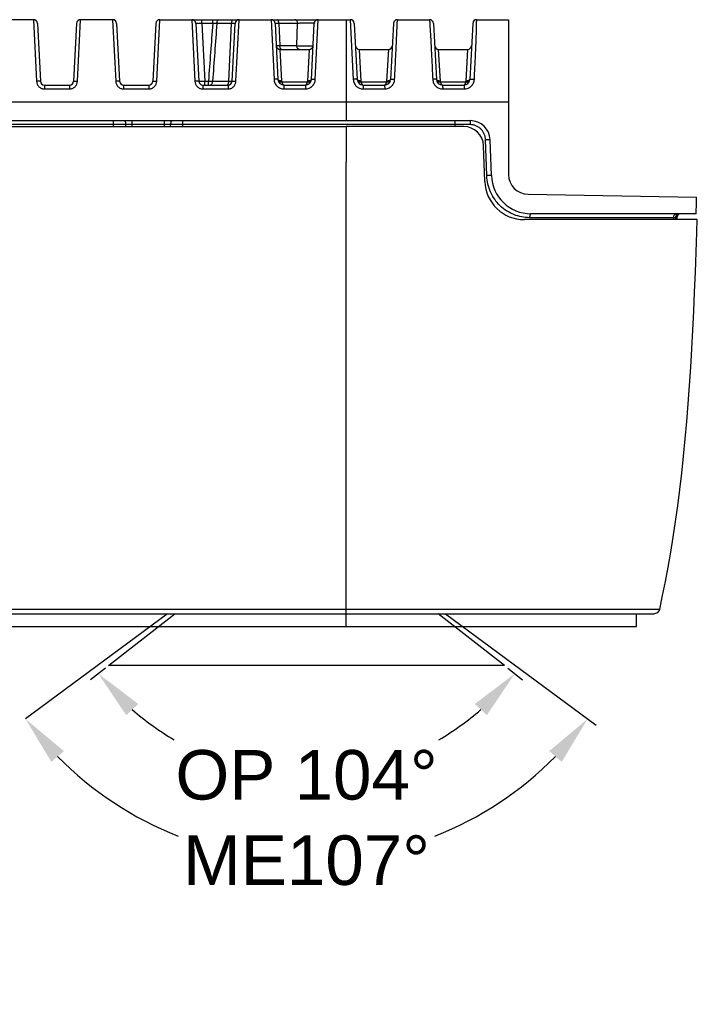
# Model space of a CAD drawing. Header units: millimetres. Extents: x 2984 to 3412, y -1556 to -1253.
# Tile 21 of 53: x 3163 to 3197, y -1352 to -1302. Entities that reach past the tile are written whole.
import ezdxf

# ---------------------------------------------------------------- set-up
doc = ezdxf.new("R2010")
doc.units = ezdxf.units.MM
doc.layers.add('06___PRT_ALL_SURFS', color=7, linetype='Continuous')
doc.styles.add('HANA', font='arial.ttf')
doc.dimstyles.new('HANA$2', dxfattribs={"dimtxt": 2.5, "dimasz": 2.5, "dimexe": 0.5, "dimexo": 0.2, "dimgap": 0.5, "dimtad": 1, "dimtih": 1, "dimtoh": 1, "dimzin": 1, "dimdsep": 46, "dimtxsty": 'HANA', "dimcen": 0, "dimclrd": 3, "dimclre": 3, "dimclrt": 4, "dimadec": 0, "dimazin": 0, "dimtfac": 1, "dimtmove": 0, "dimatfit": 3, "dimfxl": 1, "dimtzin": 0, "dimarcsym": 0})

# ---------------------------------------------------------------- blocks, each defined once
blk = doc.blocks.new('*D37')
at = {"color": 4, "lineweight": -2}
for p, q in [((3190, -1208.001), (3189.247, -1208.589)), ((3210.316, -1208.001), (3211.069, -1208.589))]:
    blk.add_line(p, q, dxfattribs=at)
for start, end in [(228.7486, 239.9531), (300.0469, 311.2514)]:
    blk.add_arc((3200.158, -1200.065), 13.346, start, end, dxfattribs=at)
at = {"color": 4}
for points in [[(3191.661, -1209.812), (3191.055, -1210.384), (3189.641, -1208.281)], [(3209.261, -1210.384), (3208.655, -1209.812), (3210.675, -1208.281)]]:
    blk.add_solid(points, dxfattribs=at)
at = {"layer": 'Defpoints', "color": 0}
for p in [(3193.515, -1205.255), (3206.801, -1205.255), (3190.158, -1207.877), (3210.158, -1207.877), (3204.134, -1212.804)]:
    blk.add_point(p, dxfattribs=at)
at = {"color": 72, "insert": (3200.158, -1213.41), "char_height": 2.5, "attachment_point": 5, "style": 'HANA'}
blk.add_mtext('OP 104°', dxfattribs=at)
blk = doc.blocks.new('*D39')
at = {"color": 3, "lineweight": -2}
for start, end in [(224.619, 248.4503), (291.5497, 315.381)]:
    blk.add_arc((3177.496, -1327.101), 17.657, start, end, dxfattribs=at)
at = {"color": 3}
for points in [[(3165.244, -1339.233), (3164.611, -1339.775), (3163.302, -1337.604)], [(3190.381, -1339.775), (3189.748, -1339.233), (3191.69, -1337.604)]]:
    blk.add_solid(points, dxfattribs=at)
at = {"layer": 'Defpoints', "color": 0}
for p in [(3177.496, -1327.101), (3184.51, -1332.291), (3192.125, -1337.926), (3182.904, -1343.91), (3143.821, -1352.02)]:
    blk.add_point(p, dxfattribs=at)
at = {"color": 3, "insert": (3177.496, -1344.759), "char_height": 2.5, "attachment_point": 5, "style": 'HANA'}
blk.add_mtext('ME107%%D', dxfattribs=at)

msp = doc.modelspace()

# ---------------------------------------------------------------- linework, layer by layer
at = {"color": 7, "linetype": 'Continuous'}
for p, q in [((3163.706, -1302.291), (3162.086, -1302.291)), ((3163.706, -1302.291), (3163.859, -1305.402)), ((3165.933, -1305.402), (3166.086, -1302.291)), ((3167.706, -1302.291), (3166.086, -1302.291)), ((3167.706, -1302.291), (3167.859, -1305.402)), ((3169.933, -1305.402), (3170.086, -1302.291)), ((3170.086, -1302.291), (3179.706, -1302.291)), ((3171.706, -1302.291), (3171.859, -1305.402)), ((3172.207, -1302.491), (3172.207, -1302.291)), ((3172.761, -1302.491), (3172.761, -1302.291)), ((3173.933, -1305.402), (3174.086, -1302.291)), ((3175.706, -1302.291), (3175.854, -1305.305)), ((3177.938, -1305.305), (3178.086, -1302.291)), ((3179.496, -1302.291), (3179.496, -1306.444)), ((3179.706, -1302.291), (3179.855, -1305.305)), ((3182.086, -1302.291), (3183.706, -1302.291)), ((3186.086, -1302.291), (3187.696, -1302.291)), ((3187.696, -1302.291), (3187.696, -1310.109)), ((3163.906, -1302.481), (3164.059, -1305.402)), ((3165.886, -1302.481), (3165.733, -1305.402)), ((3167.906, -1302.481), (3168.059, -1305.402)), ((3169.886, -1302.481), (3169.733, -1305.402)), ((3172.207, -1302.491), (3171.906, -1302.481)), ((3171.906, -1302.481), (3172.059, -1305.402)), ((3172.761, -1302.491), (3172.207, -1302.491)), ((3172.207, -1302.491), (3172.359, -1305.391)), ((3172.965, -1302.481), (3172.761, -1302.491)), ((3173.714, -1302.481), (3172.965, -1302.481)), ((3173.569, -1305.402), (3173.714, -1302.481)), ((3173.886, -1302.481), (3173.714, -1302.481)), ((3173.733, -1305.402), (3173.886, -1302.481)), ((3175.906, -1302.481), (3176.054, -1305.307)), ((3176.096, -1302.481), (3175.906, -1302.481)), ((3177.047, -1302.481), (3176.096, -1302.481)), ((3176.096, -1302.481), (3176.152, -1303.602)), ((3177.002, -1303.602), (3177.047, -1302.481)), ((3177.738, -1305.307), (3177.886, -1302.481)), ((3179.906, -1302.481), (3180.054, -1305.307)), ((3181.886, -1302.481), (3181.738, -1305.307)), ((3183.906, -1302.481), (3184.054, -1305.307)), ((3185.886, -1302.481), (3185.738, -1305.307)), ((3175.965, -1303.602), (3176.152, -1303.602)), ((3176.152, -1303.602), (3177.002, -1303.602)), ((3176.165, -1303.791), (3177.628, -1303.791)), ((3176.254, -1305.39), (3176.165, -1303.791)), ((3177.628, -1303.791), (3177.538, -1305.39)), ((3180.165, -1303.791), (3181.628, -1303.791)), ((3180.254, -1305.39), (3180.165, -1303.791)), ((3181.628, -1303.791), (3181.538, -1305.39)), ((3184.165, -1303.791), (3185.628, -1303.791)), ((3184.254, -1305.39), (3184.165, -1303.791)), ((3185.628, -1303.791), (3185.538, -1305.39)), ((3164.259, -1305.591), (3165.533, -1305.591)), ((3164.259, -1305.591), (3164.259, -1305.789)), ((3164.259, -1305.789), (3165.533, -1305.789)), ((3165.533, -1305.591), (3165.533, -1305.789)), ((3168.259, -1305.591), (3169.533, -1305.591)), ((3168.259, -1305.591), (3168.259, -1305.789)), ((3168.259, -1305.789), (3169.533, -1305.789)), ((3169.533, -1305.591), (3169.533, -1305.789)), ((3172.059, -1305.402), (3172.359, -1305.391)), ((3172.259, -1305.591), (3173.533, -1305.591)), ((3172.259, -1305.591), (3172.259, -1305.789)), ((3172.259, -1305.789), (3173.533, -1305.789)), ((3172.359, -1305.391), (3172.541, -1305.391)), ((3172.359, -1305.591), (3172.359, -1305.391)), ((3172.541, -1305.391), (3172.754, -1305.402)), ((3172.541, -1305.591), (3172.541, -1305.391)), ((3172.754, -1305.402), (3173.569, -1305.402)), ((3173.51, -1305.579), (3173.522, -1305.566)), ((3173.533, -1305.591), (3173.533, -1305.789)), ((3173.569, -1305.402), (3173.733, -1305.402)), ((3176.265, -1305.428), (3176.254, -1305.39)), ((3176.265, -1305.428), (3177.528, -1305.428)), ((3176.354, -1305.591), (3177.439, -1305.591)), ((3176.354, -1305.591), (3176.354, -1305.789)), ((3176.354, -1305.789), (3177.439, -1305.789)), ((3177.439, -1305.591), (3177.439, -1305.789)), ((3177.528, -1305.428), (3177.538, -1305.39)), ((3180.265, -1305.428), (3180.254, -1305.39)), ((3180.265, -1305.428), (3181.528, -1305.428)), ((3180.354, -1305.591), (3181.439, -1305.591)), ((3180.354, -1305.591), (3180.354, -1305.789)), ((3180.354, -1305.789), (3181.441, -1305.789)), ((3181.439, -1305.591), (3181.441, -1305.789)), ((3181.528, -1305.428), (3181.538, -1305.39)), ((3184.265, -1305.428), (3184.254, -1305.39)), ((3184.265, -1305.428), (3185.528, -1305.428)), ((3184.354, -1305.591), (3185.439, -1305.591)), ((3184.371, -1305.788), (3185.464, -1305.789)), ((3184.371, -1305.789), (3185.464, -1305.789)), ((3185.528, -1305.428), (3185.538, -1305.39)), ((3125.496, -1306.444), (3179.496, -1306.444)), ((3179.496, -1306.444), (3179.496, -1307.391)), ((3179.496, -1306.444), (3187.696, -1306.446)), ((3119.226, -1307.391), (3185.766, -1307.391)), ((3185.753, -1307.591), (3119.24, -1307.591)), ((3167.736, -1307.391), (3167.736, -1307.691)), ((3168.361, -1307.591), (3168.361, -1307.691)), ((3168.673, -1307.391), (3168.673, -1307.691)), ((3170.319, -1307.691), (3170.319, -1307.391)), ((3170.632, -1307.691), (3170.632, -1307.591)), ((3171.256, -1307.691), (3171.256, -1307.391)), ((3185.435, -1307.691), (3179.496, -1307.691)), ((3184.996, -1307.691), (3184.996, -1307.391)), ((3186.766, -1308.357), (3186.538, -1308.364)), ((3186.829, -1310.161), (3186.766, -1308.357)), ((3186.497, -1310.461), (3186.434, -1308.657)), ((3186.6, -1310.168), (3186.538, -1308.364)), ((3179.496, -1332.941), (3179.496, -1309.487)), ((3186.829, -1310.161), (3186.6, -1310.168)), ((3188.679, -1311.109), (3197.187, -1311.257)), ((3196.196, -1312.291), (3188.76, -1312.291)), ((3197.161, -1312.091), (3188.828, -1312.091)), ((3196.014, -1312.291), (3196.014, -1312.391)), ((3196.12, -1312.291), (3196.12, -1312.391)), ((3196.179, -1312.291), (3196.179, -1312.391)), ((3196.196, -1312.291), (3196.196, -1312.391)), ((3197.226, -1312.391), (3188.496, -1312.391)), ((3109.66, -1332.056), (3195.332, -1332.056)), ((3179.496, -1332.056), (3188.604, -1332.056)), ((3191.685, -1332.056), (3191.848, -1332.056)), ((3191.848, -1332.056), (3194.18, -1332.056)), ((3194.18, -1332.056), (3194.265, -1332.056)), ((3194.265, -1332.056), (3195.206, -1332.056)), ((3195.329, -1332.056), (3195.332, -1332.056)), ((3109.953, -1332.291), (3195.039, -1332.291)), ((3167.496, -1334.914), (3170.853, -1332.291)), ((3187.496, -1334.914), (3184.139, -1332.291)), ((3194.16, -1332.941), (3194.16, -1332.291)), ((3110.833, -1332.941), (3194.16, -1332.941)), ((3187.496, -1334.914), (3167.496, -1334.914))]:
    msp.add_line(p, q, dxfattribs=at)
at = {"color": 3}
for p, q in [((3170.482, -1332.291), (3163.302, -1337.604)), ((3184.51, -1332.291), (3192.125, -1337.926))]:
    msp.add_line(p, q, dxfattribs=at)
at = {"color": 7, "linetype": 'Continuous'}
for points in [[(3188.604, -1332.056), (3191.18, -1332.056), (3191.266, -1332.056), (3191.351, -1332.056), (3191.435, -1332.056), (3191.519, -1332.056), (3191.602, -1332.056), (3191.685, -1332.056)], [(3195.206, -1332.056), (3195.235, -1332.056), (3195.26, -1332.056), (3195.281, -1332.056), (3195.299, -1332.056), (3195.313, -1332.056), (3195.323, -1332.056), (3195.329, -1332.056)]]:
    msp.add_lwpolyline(points, dxfattribs=at)
for centre, radius, start, end in [((3163.706, -1302.491), 0.2, 3, 90), ((3166.086, -1302.491), 0.2, 90, 177), ((3167.706, -1302.491), 0.2, 3, 90), ((3170.086, -1302.491), 0.2, 90, 177), ((3171.706, -1302.491), 0.2, 3, 90), ((3174.086, -1302.491), 0.2, 90, 177), ((3175.706, -1302.491), 0.2, 3, 90), ((3178.086, -1302.491), 0.2, 90, 177), ((3179.706, -1302.491), 0.2, 3, 90), ((3182.086, -1302.491), 0.2, 90, 177), ((3183.706, -1302.491), 0.2, 3, 90), ((3186.086, -1302.491), 0.2, 90, 177), ((3961.404, -1363.643), 791.01, 175.56615, 175.776809), ((4125.006, -1372.706), 954.627, 175.781342, 175.95711), ((3176.165, -1303.591), 0.2, 183, 270), ((3177.628, -1303.591), 0.2, 270, 357.0001), ((3180.165, -1303.591), 0.2, 182.9999, 270), ((3181.628, -1303.591), 0.2, 270, 357.0001), ((3184.165, -1303.591), 0.2, 182.9999, 270), ((3185.628, -1303.591), 0.2, 270, 357.0001), ((3176.354, -1305.291), 0.3, 183, 270), ((3177.439, -1305.291), 0.3, 270, 357), ((3180.354, -1305.291), 0.3, 183, 270), ((3181.439, -1305.291), 0.3, 270, 357), ((3184.354, -1305.291), 0.3, 183, 270), ((3185.439, -1305.291), 0.3, 270, 357), ((3164.259, -1305.391), 0.2, 183, 270), ((3165.533, -1305.391), 0.2, 270, 357), ((3168.259, -1305.391), 0.2, 183, 270), ((3169.533, -1305.391), 0.2, 270, 357), ((3172.259, -1305.391), 0.2, 183, 270), ((3173.533, -1305.391), 0.2, 270, 357), ((3176.117, -1305.412), 0.0341, 207.0347, 208.1124), ((3177.675, -1305.412), 0.0342, 331.3845, 332.9639), ((3180.117, -1305.412), 0.0341, 207.0347, 208.0677), ((3181.675, -1305.412), 0.0342, 331.3882, 332.9639), ((3185.675, -1305.412), 0.0342, 331.4408, 332.9639), ((3185.435, -1308.691), 1, 2, 90), ((3185.766, -1308.391), 1, 2, 90), ((3188.828, -1310.091), 2, 182, 270), ((3188.696, -1310.109), 1, 180, 269), ((3188.496, -1310.391), 2, 182, 270), ((3196.396, -1312.291), 0.2, 100.9091, 180), ((3196.379, -1312.292), 0.201, 90.0704, 109.4026), ((3195.039, -1331.991), 0.3, 270, 347.6179)]:
    msp.add_arc(centre, radius, start, end, dxfattribs=at)
for points, knots in [([(3172.965, -1302.481), (3172.966, -1302.456), (3172.973, -1302.409), (3172.998, -1302.355), (3173.026, -1302.323), (3173.049, -1302.305), (3173.074, -1302.294), (3173.091, -1302.291), (3173.1, -1302.291)], [0, 0, 0, 0, 0.292046, 0.559963, 0.681257, 0.793685, 0.898889, 1, 1, 1, 1]), ([(3173.714, -1302.481), (3173.715, -1302.456), (3173.718, -1302.421), (3173.729, -1302.376), (3173.74, -1302.347), (3173.752, -1302.324), (3173.766, -1302.306), (3173.782, -1302.294), (3173.794, -1302.291), (3173.799, -1302.291)], [0, 0, 0, 0, 0.331436, 0.483298, 0.620443, 0.740123, 0.841339, 0.925912, 1, 1, 1, 1]), ([(3176.096, -1302.481), (3176.096, -1302.456), (3176.093, -1302.421), (3176.083, -1302.376), (3176.075, -1302.347), (3176.064, -1302.324), (3176.052, -1302.306), (3176.038, -1302.294), (3176.028, -1302.291), (3176.023, -1302.291)], [0, 0, 0, 0, 0.34155, 0.497074, 0.636332, 0.756068, 0.854754, 0.933833, 1, 1, 1, 1]), ([(3177.047, -1302.481), (3177.046, -1302.456), (3177.038, -1302.409), (3177.013, -1302.355), (3176.985, -1302.323), (3176.962, -1302.305), (3176.937, -1302.294), (3176.919, -1302.291), (3176.911, -1302.291)], [0, 0, 0, 0, 0.291089, 0.558547, 0.679908, 0.792619, 0.898298, 1, 1, 1, 1]), ([(3181.942, -1305.305), (3181.957, -1305.027), (3181.978, -1304.614), (3182.004, -1304.072), (3182.023, -1303.691), (3182.038, -1303.349), (3182.051, -1303.061), (3182.061, -1302.834), (3182.069, -1302.666), (3182.074, -1302.544), (3182.078, -1302.458), (3182.081, -1302.402), (3182.082, -1302.369), (3182.083, -1302.35), (3182.084, -1302.334), (3182.085, -1302.322), (3182.085, -1302.312), (3182.085, -1302.304), (3182.086, -1302.299), (3182.086, -1302.296), (3182.086, -1302.294), (3182.086, -1302.293), (3182.086, -1302.292), (3182.086, -1302.292), (3182.086, -1302.291), (3182.086, -1302.291)], [0, 0, 0, 0, 0.276554, 0.411272, 0.539607, 0.655553, 0.75223, 0.826549, 0.880848, 0.91978, 0.947546, 0.967221, 0.974722, 0.980941, 0.986049, 0.99018, 0.993457, 0.995976, 0.99782, 0.998515, 0.999068, 0.999486, 0.999776, 0.999945, 1, 1, 1, 1]), ([(3183.706, -1302.291), (3183.706, -1302.291), (3183.706, -1302.292), (3183.707, -1302.292), (3183.707, -1302.293), (3183.707, -1302.294), (3183.707, -1302.296), (3183.707, -1302.299), (3183.708, -1302.304), (3183.708, -1302.312), (3183.709, -1302.322), (3183.71, -1302.334), (3183.711, -1302.35), (3183.712, -1302.369), (3183.714, -1302.402), (3183.717, -1302.457), (3183.723, -1302.543), (3183.73, -1302.665), (3183.74, -1302.833), (3183.753, -1303.059), (3183.768, -1303.347), (3183.786, -1303.69), (3183.805, -1304.071), (3183.826, -1304.474), (3183.847, -1304.887), (3183.861, -1305.165), (3183.868, -1305.305)], [0, 0, 0, 0, 0.000058, 0.000229, 0.00052, 0.000938, 0.001489, 0.002182, 0.004022, 0.006534, 0.009799, 0.013919, 0.019008, 0.025208, 0.032681, 0.052289, 0.079966, 0.118784, 0.172961, 0.247188, 0.343867, 0.45992, 0.588415, 0.723278, 0.861029, 1, 1, 1, 1]), ([(3185.968, -1305.305), (3185.975, -1305.164), (3185.989, -1304.883), (3186.01, -1304.466), (3186.03, -1304.061), (3186.047, -1303.678), (3186.06, -1303.336), (3186.069, -1303.049), (3186.074, -1302.825), (3186.079, -1302.659), (3186.081, -1302.54), (3186.084, -1302.455), (3186.085, -1302.401), (3186.086, -1302.368), (3186.086, -1302.349), (3186.086, -1302.334), (3186.086, -1302.321), (3186.087, -1302.312), (3186.087, -1302.304), (3186.087, -1302.298), (3186.086, -1302.295), (3186.086, -1302.293), (3186.086, -1302.292), (3186.086, -1302.292), (3186.086, -1302.291), (3186.086, -1302.291)], [0, 0, 0, 0, 0.140441, 0.279494, 0.415364, 0.544383, 0.660302, 0.756266, 0.829584, 0.882974, 0.921209, 0.948473, 0.967794, 0.975161, 0.981268, 0.986285, 0.990341, 0.993558, 0.996031, 0.997841, 0.999065, 0.999476, 0.999763, 0.999933, 1, 1, 1, 1]), ([(3177.886, -1302.481), (3177.886, -1302.48), (3177.885, -1302.479), (3177.883, -1302.478), (3177.88, -1302.477), (3177.874, -1302.476), (3177.861, -1302.474), (3177.838, -1302.472), (3177.803, -1302.469), (3177.76, -1302.468), (3177.708, -1302.466), (3177.65, -1302.466), (3177.586, -1302.465), (3177.518, -1302.466), (3177.423, -1302.467), (3177.305, -1302.469), (3177.172, -1302.474), (3177.086, -1302.478), (3177.047, -1302.481)], [0, 0, 0, 0, 0.002455, 0.004557, 0.007352, 0.015114, 0.025819, 0.055983, 0.097421, 0.149374, 0.210817, 0.280481, 0.356885, 0.438374, 0.523173, 0.69531, 0.858695, 1, 1, 1, 1]), ([(3176.227, -1303.791), (3176.222, -1303.791), (3176.211, -1303.788), (3176.197, -1303.777), (3176.185, -1303.759), (3176.174, -1303.735), (3176.165, -1303.707), (3176.155, -1303.662), (3176.152, -1303.626), (3176.152, -1303.602)], [0, 0, 0, 0, 0.067659, 0.14775, 0.246885, 0.366595, 0.505454, 0.660302, 1, 1, 1, 1]), ([(3177.132, -1303.791), (3177.124, -1303.791), (3177.107, -1303.789), (3177.083, -1303.778), (3177.061, -1303.76), (3177.034, -1303.727), (3177.01, -1303.674), (3177.003, -1303.627), (3177.002, -1303.602)], [0, 0, 0, 0, 0.099141, 0.202765, 0.314255, 0.435338, 0.704791, 1, 1, 1, 1]), ([(3177.002, -1303.602), (3177.042, -1303.604), (3177.127, -1303.608), (3177.26, -1303.613), (3177.375, -1303.615), (3177.468, -1303.616), (3177.534, -1303.617), (3177.596, -1303.616), (3177.653, -1303.616), (3177.703, -1303.614), (3177.745, -1303.613), (3177.775, -1303.611), (3177.795, -1303.609), (3177.806, -1303.608), (3177.815, -1303.607), (3177.822, -1303.605), (3177.825, -1303.604), (3177.827, -1303.603), (3177.827, -1303.602)], [0, 0, 0, 0, 0.144701, 0.309438, 0.481014, 0.565036, 0.645593, 0.721047, 0.789868, 0.850666, 0.902221, 0.943515, 0.960058, 0.973761, 0.98457, 0.992464, 0.997486, 1, 1, 1, 1]), ([(3176.054, -1305.307), (3176.054, -1305.307), (3176.053, -1305.306), (3176.05, -1305.305), (3176.045, -1305.304), (3176.035, -1305.303), (3176.018, -1305.302), (3175.994, -1305.301), (3175.964, -1305.301), (3175.93, -1305.302), (3175.893, -1305.303), (3175.867, -1305.304), (3175.854, -1305.305)], [0, 0, 0, 0, 0.007777, 0.023305, 0.047705, 0.081021, 0.17337, 0.297181, 0.447838, 0.619644, 0.806056, 1, 1, 1, 1]), ([(3175.854, -1305.305), (3175.856, -1305.337), (3175.865, -1305.4), (3175.896, -1305.491), (3175.943, -1305.575), (3176.005, -1305.649), (3176.08, -1305.709), (3176.166, -1305.754), (3176.258, -1305.782), (3176.322, -1305.789), (3176.354, -1305.789)], [0, 0, 0, 0, 0.124867, 0.249804, 0.374793, 0.499815, 0.624852, 0.749897, 0.874944, 1, 1, 1, 1]), ([(3176.254, -1305.39), (3176.229, -1305.391), (3176.192, -1305.389), (3176.145, -1305.38), (3176.115, -1305.37), (3176.09, -1305.358), (3176.071, -1305.343), (3176.058, -1305.326), (3176.055, -1305.313), (3176.054, -1305.307)], [0, 0, 0, 0, 0.324088, 0.473835, 0.610062, 0.730167, 0.833297, 0.921321, 1, 1, 1, 1]), ([(3177.439, -1305.789), (3177.47, -1305.789), (3177.534, -1305.782), (3177.627, -1305.754), (3177.712, -1305.709), (3177.787, -1305.649), (3177.849, -1305.575), (3177.896, -1305.491), (3177.927, -1305.4), (3177.936, -1305.337), (3177.938, -1305.305)], [0, 0, 0, 0, 0.125049, 0.250094, 0.375139, 0.500176, 0.625198, 0.750188, 0.875127, 1, 1, 1, 1]), ([(3177.738, -1305.307), (3177.738, -1305.313), (3177.734, -1305.326), (3177.721, -1305.343), (3177.702, -1305.358), (3177.677, -1305.37), (3177.647, -1305.38), (3177.601, -1305.389), (3177.564, -1305.391), (3177.538, -1305.39)], [0, 0, 0, 0, 0.078679, 0.166703, 0.269833, 0.389938, 0.526165, 0.675912, 1, 1, 1, 1]), ([(3177.738, -1305.307), (3177.738, -1305.307), (3177.74, -1305.306), (3177.743, -1305.305), (3177.747, -1305.304), (3177.757, -1305.303), (3177.774, -1305.302), (3177.799, -1305.301), (3177.828, -1305.301), (3177.863, -1305.302), (3177.899, -1305.303), (3177.925, -1305.304), (3177.938, -1305.305)], [0, 0, 0, 0, 0.007777, 0.023305, 0.047705, 0.081021, 0.17337, 0.297181, 0.447838, 0.619644, 0.806056, 1, 1, 1, 1]), ([(3180.054, -1305.307), (3180.054, -1305.307), (3180.053, -1305.306), (3180.05, -1305.305), (3180.045, -1305.304), (3180.035, -1305.303), (3180.018, -1305.302), (3179.994, -1305.301), (3179.964, -1305.301), (3179.93, -1305.302), (3179.893, -1305.303), (3179.868, -1305.304), (3179.855, -1305.305)], [0, 0, 0, 0, 0.007767, 0.023288, 0.047682, 0.080992, 0.173329, 0.297128, 0.447779, 0.619589, 0.806019, 1, 1, 1, 1]), ([(3179.855, -1305.305), (3179.856, -1305.337), (3179.865, -1305.4), (3179.896, -1305.492), (3179.944, -1305.576), (3180.006, -1305.649), (3180.081, -1305.71), (3180.166, -1305.755), (3180.258, -1305.782), (3180.322, -1305.789), (3180.354, -1305.789)], [0, 0, 0, 0, 0.124867, 0.249803, 0.374793, 0.499815, 0.624853, 0.749898, 0.874945, 1, 1, 1, 1]), ([(3180.254, -1305.39), (3180.229, -1305.391), (3180.192, -1305.389), (3180.145, -1305.38), (3180.115, -1305.37), (3180.09, -1305.358), (3180.071, -1305.343), (3180.058, -1305.326), (3180.055, -1305.313), (3180.054, -1305.307)], [0, 0, 0, 0, 0.324088, 0.473835, 0.610062, 0.730167, 0.833297, 0.921321, 1, 1, 1, 1]), ([(3181.441, -1305.789), (3181.473, -1305.789), (3181.537, -1305.782), (3181.63, -1305.755), (3181.715, -1305.71), (3181.791, -1305.649), (3181.853, -1305.576), (3181.9, -1305.492), (3181.932, -1305.401), (3181.941, -1305.337), (3181.942, -1305.305)], [0, 0, 0, 0, 0.125068, 0.250125, 0.375171, 0.500202, 0.62521, 0.750185, 0.875116, 1, 1, 1, 1]), ([(3181.738, -1305.307), (3181.738, -1305.313), (3181.734, -1305.326), (3181.721, -1305.343), (3181.702, -1305.358), (3181.677, -1305.37), (3181.647, -1305.38), (3181.601, -1305.389), (3181.564, -1305.391), (3181.538, -1305.39)], [0, 0, 0, 0, 0.078679, 0.166703, 0.269833, 0.389938, 0.526165, 0.675912, 1, 1, 1, 1]), ([(3181.738, -1305.307), (3181.738, -1305.307), (3181.74, -1305.305), (3181.743, -1305.305), (3181.748, -1305.304), (3181.758, -1305.303), (3181.775, -1305.302), (3181.8, -1305.301), (3181.831, -1305.301), (3181.866, -1305.302), (3181.903, -1305.303), (3181.929, -1305.304), (3181.942, -1305.305)], [0, 0, 0, 0, 0.007837, 0.023464, 0.048008, 0.081509, 0.174309, 0.298577, 0.449548, 0.62135, 0.807253, 1, 1, 1, 1]), ([(3184.054, -1305.307), (3184.054, -1305.307), (3184.053, -1305.306), (3184.05, -1305.305), (3184.046, -1305.304), (3184.037, -1305.303), (3184.021, -1305.302), (3183.999, -1305.302), (3183.971, -1305.302), (3183.939, -1305.302), (3183.905, -1305.303), (3183.881, -1305.304), (3183.868, -1305.305)], [0, 0, 0, 0, 0.00757, 0.02279, 0.046753, 0.079512, 0.170513, 0.292955, 0.442672, 0.614495, 0.802443, 1, 1, 1, 1]), ([(3183.868, -1305.305), (3183.87, -1305.337), (3183.879, -1305.401), (3183.911, -1305.492), (3183.958, -1305.576), (3184.021, -1305.65), (3184.097, -1305.71), (3184.182, -1305.755), (3184.275, -1305.782), (3184.339, -1305.789), (3184.371, -1305.789)], [0, 0, 0, 0, 0.125037, 0.250174, 0.375338, 0.500462, 0.6255, 0.750432, 0.875257, 1, 1, 1, 1]), ([(3184.254, -1305.39), (3184.229, -1305.391), (3184.192, -1305.389), (3184.145, -1305.38), (3184.115, -1305.37), (3184.09, -1305.358), (3184.071, -1305.343), (3184.058, -1305.326), (3184.055, -1305.313), (3184.054, -1305.307)], [0, 0, 0, 0, 0.324088, 0.473835, 0.610062, 0.730167, 0.833297, 0.921321, 1, 1, 1, 1]), ([(3185.464, -1305.789), (3185.496, -1305.789), (3185.56, -1305.782), (3185.653, -1305.755), (3185.738, -1305.71), (3185.814, -1305.65), (3185.877, -1305.577), (3185.925, -1305.493), (3185.957, -1305.401), (3185.966, -1305.337), (3185.968, -1305.305)], [0, 0, 0, 0, 0.12477, 0.2495, 0.374261, 0.49911, 0.624091, 0.749228, 0.87453, 1, 1, 1, 1]), ([(3185.738, -1305.307), (3185.738, -1305.313), (3185.734, -1305.326), (3185.721, -1305.343), (3185.702, -1305.358), (3185.677, -1305.37), (3185.647, -1305.38), (3185.601, -1305.389), (3185.564, -1305.391), (3185.538, -1305.39)], [0, 0, 0, 0, 0.078679, 0.166703, 0.269833, 0.389938, 0.526165, 0.675912, 1, 1, 1, 1]), ([(3185.738, -1305.307), (3185.738, -1305.307), (3185.74, -1305.305), (3185.743, -1305.304), (3185.749, -1305.303), (3185.761, -1305.302), (3185.781, -1305.3), (3185.81, -1305.3), (3185.845, -1305.3), (3185.884, -1305.301), (3185.925, -1305.303), (3185.954, -1305.304), (3185.968, -1305.305)], [0, 0, 0, 0, 0.008285, 0.024555, 0.050006, 0.084653, 0.180215, 0.307265, 0.460113, 0.631823, 0.814559, 1, 1, 1, 1]), ([(3164.059, -1305.402), (3164.059, -1305.401), (3164.058, -1305.401), (3164.055, -1305.4), (3164.05, -1305.399), (3164.043, -1305.399), (3164.035, -1305.398), (3164.02, -1305.398), (3163.999, -1305.398), (3163.969, -1305.398), (3163.935, -1305.399), (3163.898, -1305.4), (3163.872, -1305.401), (3163.859, -1305.402)], [0, 0, 0, 0, 0.006968, 0.02214, 0.046358, 0.079584, 0.121564, 0.171934, 0.295891, 0.446799, 0.618924, 0.805693, 1, 1, 1, 1]), ([(3163.859, -1305.402), (3163.862, -1305.453), (3163.886, -1305.554), (3163.961, -1305.661), (3164.04, -1305.725), (3164.108, -1305.761), (3164.182, -1305.784), (3164.233, -1305.789), (3164.259, -1305.789)], [0, 0, 0, 0, 0.249347, 0.498784, 0.62408, 0.749382, 0.874685, 1, 1, 1, 1]), ([(3165.533, -1305.789), (3165.559, -1305.789), (3165.61, -1305.784), (3165.684, -1305.761), (3165.752, -1305.725), (3165.832, -1305.661), (3165.906, -1305.554), (3165.93, -1305.453), (3165.933, -1305.402)], [0, 0, 0, 0, 0.125304, 0.250606, 0.375907, 0.501203, 0.750641, 1, 1, 1, 1]), ([(3165.733, -1305.402), (3165.733, -1305.401), (3165.735, -1305.401), (3165.738, -1305.4), (3165.743, -1305.399), (3165.749, -1305.399), (3165.757, -1305.398), (3165.772, -1305.398), (3165.794, -1305.398), (3165.823, -1305.398), (3165.858, -1305.399), (3165.894, -1305.4), (3165.92, -1305.401), (3165.933, -1305.402)], [0, 0, 0, 0, 0.006968, 0.02214, 0.046358, 0.079584, 0.121564, 0.171934, 0.295891, 0.446799, 0.618924, 0.805693, 1, 1, 1, 1]), ([(3168.059, -1305.402), (3168.059, -1305.401), (3168.058, -1305.401), (3168.055, -1305.4), (3168.05, -1305.399), (3168.043, -1305.399), (3168.035, -1305.398), (3168.02, -1305.398), (3167.999, -1305.398), (3167.969, -1305.398), (3167.935, -1305.399), (3167.898, -1305.4), (3167.872, -1305.401), (3167.859, -1305.402)], [0, 0, 0, 0, 0.006968, 0.02214, 0.046358, 0.079584, 0.121564, 0.171934, 0.295891, 0.446799, 0.618924, 0.805693, 1, 1, 1, 1]), ([(3167.859, -1305.402), (3167.862, -1305.453), (3167.886, -1305.554), (3167.961, -1305.661), (3168.04, -1305.725), (3168.108, -1305.761), (3168.182, -1305.784), (3168.233, -1305.789), (3168.259, -1305.789)], [0, 0, 0, 0, 0.249347, 0.498784, 0.62408, 0.749382, 0.874685, 1, 1, 1, 1]), ([(3169.533, -1305.789), (3169.559, -1305.789), (3169.61, -1305.784), (3169.684, -1305.761), (3169.752, -1305.725), (3169.832, -1305.661), (3169.906, -1305.554), (3169.93, -1305.453), (3169.933, -1305.402)], [0, 0, 0, 0, 0.125304, 0.250606, 0.375907, 0.501203, 0.750641, 1, 1, 1, 1]), ([(3169.733, -1305.402), (3169.733, -1305.401), (3169.735, -1305.401), (3169.738, -1305.4), (3169.743, -1305.399), (3169.749, -1305.399), (3169.757, -1305.398), (3169.772, -1305.398), (3169.794, -1305.398), (3169.823, -1305.398), (3169.858, -1305.399), (3169.894, -1305.4), (3169.92, -1305.401), (3169.933, -1305.402)], [0, 0, 0, 0, 0.006968, 0.02214, 0.046358, 0.079584, 0.121564, 0.171934, 0.295891, 0.446799, 0.618924, 0.805693, 1, 1, 1, 1]), ([(3172.059, -1305.402), (3172.059, -1305.401), (3172.058, -1305.401), (3172.055, -1305.4), (3172.05, -1305.399), (3172.043, -1305.399), (3172.035, -1305.398), (3172.02, -1305.398), (3171.999, -1305.398), (3171.969, -1305.398), (3171.935, -1305.399), (3171.898, -1305.4), (3171.872, -1305.401), (3171.859, -1305.402)], [0, 0, 0, 0, 0.006968, 0.02214, 0.046358, 0.079584, 0.121564, 0.171934, 0.295891, 0.446799, 0.618924, 0.805693, 1, 1, 1, 1]), ([(3171.859, -1305.402), (3171.862, -1305.453), (3171.886, -1305.554), (3171.961, -1305.661), (3172.04, -1305.725), (3172.108, -1305.761), (3172.182, -1305.784), (3172.233, -1305.789), (3172.259, -1305.789)], [0, 0, 0, 0, 0.249347, 0.498784, 0.62408, 0.749382, 0.874685, 1, 1, 1, 1]), ([(3172.613, -1305.591), (3172.622, -1305.591), (3172.64, -1305.589), (3172.676, -1305.574), (3172.715, -1305.536), (3172.745, -1305.474), (3172.753, -1305.427), (3172.754, -1305.402)], [0, 0, 0, 0, 0.104291, 0.212094, 0.446687, 0.71257, 1, 1, 1, 1]), ([(3173.479, -1305.591), (3173.484, -1305.591), (3173.496, -1305.589), (3173.505, -1305.583), (3173.51, -1305.579)], [0, 0, 0, 0, 0.473959, 1, 1, 1, 1]), ([(3173.522, -1305.566), (3173.53, -1305.557), (3173.543, -1305.535), (3173.557, -1305.496), (3173.566, -1305.451), (3173.568, -1305.419), (3173.569, -1305.402)], [0, 0, 0, 0, 0.202158, 0.442465, 0.712533, 1, 1, 1, 1]), ([(3173.533, -1305.789), (3173.559, -1305.789), (3173.61, -1305.784), (3173.684, -1305.761), (3173.752, -1305.725), (3173.832, -1305.661), (3173.906, -1305.554), (3173.93, -1305.453), (3173.933, -1305.402)], [0, 0, 0, 0, 0.125304, 0.250606, 0.375907, 0.501203, 0.750641, 1, 1, 1, 1]), ([(3173.733, -1305.402), (3173.733, -1305.401), (3173.735, -1305.401), (3173.738, -1305.4), (3173.743, -1305.399), (3173.749, -1305.399), (3173.757, -1305.398), (3173.772, -1305.398), (3173.794, -1305.398), (3173.823, -1305.398), (3173.858, -1305.399), (3173.894, -1305.4), (3173.92, -1305.401), (3173.933, -1305.402)], [0, 0, 0, 0, 0.006968, 0.02214, 0.046358, 0.079584, 0.121564, 0.171934, 0.295891, 0.446799, 0.618924, 0.805693, 1, 1, 1, 1]), ([(3176.265, -1305.428), (3176.245, -1305.436), (3176.216, -1305.445), (3176.177, -1305.453), (3176.152, -1305.454), (3176.129, -1305.453), (3176.111, -1305.449), (3176.096, -1305.441), (3176.089, -1305.433), (3176.087, -1305.428)], [0, 0, 0, 0, 0.335336, 0.485973, 0.621163, 0.739095, 0.83951, 0.924569, 1, 1, 1, 1]), ([(3176.354, -1305.591), (3176.349, -1305.591), (3176.339, -1305.589), (3176.326, -1305.58), (3176.313, -1305.566), (3176.301, -1305.547), (3176.29, -1305.524), (3176.28, -1305.495), (3176.271, -1305.463), (3176.267, -1305.44), (3176.265, -1305.428)], [0, 0, 0, 0, 0.069926, 0.149045, 0.243666, 0.356978, 0.490029, 0.642545, 0.813236, 1, 1, 1, 1]), ([(3177.528, -1305.428), (3177.526, -1305.44), (3177.521, -1305.463), (3177.512, -1305.495), (3177.502, -1305.524), (3177.491, -1305.547), (3177.479, -1305.566), (3177.467, -1305.58), (3177.453, -1305.589), (3177.443, -1305.591), (3177.439, -1305.591)], [0, 0, 0, 0, 0.18676, 0.357447, 0.509965, 0.643018, 0.756332, 0.850954, 0.930075, 1, 1, 1, 1]), ([(3177.705, -1305.429), (3177.703, -1305.433), (3177.696, -1305.441), (3177.681, -1305.449), (3177.663, -1305.453), (3177.631, -1305.455), (3177.584, -1305.448), (3177.547, -1305.436), (3177.528, -1305.428)], [0, 0, 0, 0, 0.075492, 0.160722, 0.261316, 0.379381, 0.664837, 1, 1, 1, 1]), ([(3180.265, -1305.428), (3180.245, -1305.436), (3180.216, -1305.445), (3180.177, -1305.453), (3180.152, -1305.454), (3180.129, -1305.453), (3180.111, -1305.449), (3180.096, -1305.44), (3180.089, -1305.433), (3180.087, -1305.428)], [0, 0, 0, 0, 0.335364, 0.486008, 0.621197, 0.739122, 0.839524, 0.924571, 1, 1, 1, 1]), ([(3180.354, -1305.591), (3180.349, -1305.591), (3180.339, -1305.589), (3180.326, -1305.58), (3180.313, -1305.566), (3180.301, -1305.547), (3180.29, -1305.524), (3180.28, -1305.495), (3180.271, -1305.463), (3180.267, -1305.44), (3180.265, -1305.428)], [0, 0, 0, 0, 0.069926, 0.149045, 0.243666, 0.356978, 0.490029, 0.642545, 0.813236, 1, 1, 1, 1]), ([(3181.528, -1305.428), (3181.526, -1305.44), (3181.521, -1305.463), (3181.512, -1305.495), (3181.502, -1305.524), (3181.491, -1305.547), (3181.479, -1305.566), (3181.467, -1305.58), (3181.453, -1305.589), (3181.443, -1305.591), (3181.439, -1305.591)], [0, 0, 0, 0, 0.18676, 0.357447, 0.509965, 0.643018, 0.756332, 0.850954, 0.930075, 1, 1, 1, 1]), ([(3181.705, -1305.429), (3181.703, -1305.433), (3181.696, -1305.441), (3181.681, -1305.449), (3181.663, -1305.453), (3181.631, -1305.455), (3181.584, -1305.448), (3181.547, -1305.436), (3181.528, -1305.428)], [0, 0, 0, 0, 0.075492, 0.16072, 0.261314, 0.379378, 0.664835, 1, 1, 1, 1]), ([(3184.265, -1305.428), (3184.245, -1305.436), (3184.216, -1305.445), (3184.177, -1305.453), (3184.151, -1305.454), (3184.129, -1305.453), (3184.11, -1305.448), (3184.095, -1305.44), (3184.089, -1305.432), (3184.087, -1305.428)], [0, 0, 0, 0, 0.336011, 0.4868, 0.621976, 0.739729, 0.839847, 0.92462, 1, 1, 1, 1]), ([(3184.354, -1305.591), (3184.349, -1305.591), (3184.339, -1305.589), (3184.326, -1305.58), (3184.313, -1305.566), (3184.301, -1305.547), (3184.29, -1305.524), (3184.28, -1305.495), (3184.271, -1305.463), (3184.267, -1305.44), (3184.265, -1305.428)], [0, 0, 0, 0, 0.069926, 0.149045, 0.243666, 0.356978, 0.490029, 0.642545, 0.813236, 1, 1, 1, 1]), ([(3184.354, -1305.591), (3184.354, -1305.591), (3184.356, -1305.593), (3184.358, -1305.598), (3184.361, -1305.609), (3184.364, -1305.627), (3184.366, -1305.651), (3184.368, -1305.68), (3184.37, -1305.714), (3184.371, -1305.75), (3184.371, -1305.776), (3184.371, -1305.789)], [0, 0, 0, 0, 0.00963, 0.026058, 0.08434, 0.176561, 0.299836, 0.449744, 0.620753, 0.806478, 1, 1, 1, 1]), ([(3185.528, -1305.428), (3185.526, -1305.44), (3185.521, -1305.463), (3185.512, -1305.495), (3185.502, -1305.524), (3185.491, -1305.547), (3185.479, -1305.566), (3185.467, -1305.58), (3185.453, -1305.589), (3185.443, -1305.591), (3185.439, -1305.591)], [0, 0, 0, 0, 0.18676, 0.357447, 0.509965, 0.643018, 0.756332, 0.850954, 0.930075, 1, 1, 1, 1]), ([(3185.439, -1305.591), (3185.441, -1305.591), (3185.444, -1305.595), (3185.446, -1305.6), (3185.448, -1305.607), (3185.451, -1305.615), (3185.454, -1305.629), (3185.457, -1305.651), (3185.46, -1305.68), (3185.463, -1305.727), (3185.464, -1305.763), (3185.464, -1305.789)], [0, 0, 0, 0, 0.030832, 0.056953, 0.091187, 0.133561, 0.183858, 0.306626, 0.45538, 0.624774, 1, 1, 1, 1]), ([(3185.705, -1305.429), (3185.703, -1305.433), (3185.696, -1305.441), (3185.681, -1305.449), (3185.663, -1305.453), (3185.631, -1305.455), (3185.584, -1305.448), (3185.547, -1305.436), (3185.528, -1305.428)], [0, 0, 0, 0, 0.075489, 0.160703, 0.261282, 0.379337, 0.664801, 1, 1, 1, 1]), ([(3168.298, -1307.391), (3168.303, -1307.391), (3168.309, -1307.394), (3168.317, -1307.4), (3168.325, -1307.41), (3168.334, -1307.426), (3168.343, -1307.451), (3168.351, -1307.481), (3168.356, -1307.516), (3168.36, -1307.553), (3168.361, -1307.578), (3168.361, -1307.591)], [0, 0, 0, 0, 0.058003, 0.092604, 0.132449, 0.22963, 0.350454, 0.492502, 0.651662, 0.822761, 1, 1, 1, 1]), ([(3170.694, -1307.391), (3170.69, -1307.391), (3170.683, -1307.394), (3170.675, -1307.4), (3170.667, -1307.41), (3170.658, -1307.426), (3170.649, -1307.451), (3170.641, -1307.481), (3170.636, -1307.516), (3170.632, -1307.553), (3170.632, -1307.578), (3170.632, -1307.591)], [0, 0, 0, 0, 0.058003, 0.092604, 0.132449, 0.22963, 0.350454, 0.492502, 0.651662, 0.822761, 1, 1, 1, 1]), ([(3185.766, -1307.391), (3185.766, -1307.391), (3185.765, -1307.393), (3185.763, -1307.396), (3185.762, -1307.401), (3185.76, -1307.411), (3185.758, -1307.427), (3185.756, -1307.452), (3185.755, -1307.482), (3185.754, -1307.516), (3185.753, -1307.553), (3185.753, -1307.578), (3185.753, -1307.591)], [0, 0, 0, 0, 0.00817, 0.023893, 0.048411, 0.081803, 0.174231, 0.298043, 0.448627, 0.620274, 0.806428, 1, 1, 1, 1]), ([(3186.538, -1308.364), (3186.536, -1308.313), (3186.523, -1308.211), (3186.476, -1308.066), (3186.402, -1307.932), (3186.304, -1307.815), (3186.186, -1307.718), (3186.051, -1307.646), (3185.905, -1307.601), (3185.803, -1307.591), (3185.753, -1307.591)], [0, 0, 0, 0, 0.125303, 0.250511, 0.375582, 0.500516, 0.625355, 0.750171, 0.875034, 1, 1, 1, 1]), ([(3188.76, -1312.291), (3188.625, -1312.291), (3188.354, -1312.266), (3187.959, -1312.149), (3187.589, -1311.957), (3187.26, -1311.694), (3186.985, -1311.371), (3186.776, -1310.999), (3186.642, -1310.593), (3186.605, -1310.31), (3186.6, -1310.168)], [0, 0, 0, 0, 0.120632, 0.243043, 0.367097, 0.49246, 0.618738, 0.745577, 0.87272, 1, 1, 1, 1]), ([(3188.828, -1312.091), (3188.823, -1312.091), (3188.813, -1312.095), (3188.8, -1312.107), (3188.789, -1312.126), (3188.779, -1312.151), (3188.77, -1312.181), (3188.764, -1312.216), (3188.761, -1312.253), (3188.76, -1312.278), (3188.76, -1312.291)], [0, 0, 0, 0, 0.061779, 0.138321, 0.236468, 0.357148, 0.498219, 0.655803, 0.824928, 1, 1, 1, 1]), ([(3196.212, -1312.091), (3196.187, -1312.091), (3196.134, -1312.102), (3196.068, -1312.146), (3196.024, -1312.213), (3196.014, -1312.265), (3196.014, -1312.291)], [0, 0, 0, 0, 0.24914, 0.498786, 0.749142, 1, 1, 1, 1]), ([(3196.308, -1312.091), (3196.283, -1312.091), (3196.233, -1312.102), (3196.171, -1312.147), (3196.13, -1312.213), (3196.12, -1312.265), (3196.12, -1312.291)], [0, 0, 0, 0, 0.242757, 0.489819, 0.742844, 1, 1, 1, 1]), ([(3196.312, -1312.103), (3196.293, -1312.11), (3196.256, -1312.129), (3196.213, -1312.174), (3196.185, -1312.23), (3196.179, -1312.271), (3196.179, -1312.291)], [0, 0, 0, 0, 0.249846, 0.499802, 0.749868, 1, 1, 1, 1])]:
    msp.add_open_spline(points, degree=3, knots=knots, dxfattribs=at)
at = {"layer": '06___PRT_ALL_SURFS', "color": 7, "linetype": 'Continuous'}
for p, q in [((3125.496, -1307.691), (3179.496, -1307.691)), ((3179.496, -1307.691), (3179.496, -1309.487))]:
    msp.add_line(p, q, dxfattribs=at)
for points in [[(3197.161, -1312.091), (3197.179, -1311.529), (3197.187, -1311.257)], [(3195.332, -1332.056), (3195.476, -1331.378), (3195.619, -1330.667), (3195.755, -1329.939), (3195.886, -1329.191), (3196.01, -1328.424), (3196.128, -1327.641), (3196.239, -1326.841), (3196.344, -1326.021), (3196.441, -1325.187), (3196.532, -1324.336), (3196.616, -1323.468), (3196.694, -1322.585), (3196.766, -1321.686), (3196.832, -1320.771), (3196.893, -1319.845), (3196.948, -1318.911), (3196.999, -1317.965), (3197.047, -1317.005), (3197.09, -1316.032), (3197.131, -1315.046), (3197.169, -1314.04), (3197.205, -1313.017), (3197.226, -1312.391)]]:
    msp.add_lwpolyline(points, dxfattribs=at)

# ---------------------------------------------------------------- dimensions: what is measured, and where the dimension line sits
dim = msp.add_angular_dim_2l(base=(3182.904, -1343.91), line1=((3177.496, -1327.101), (3143.821, -1352.02)), line2=((3184.51, -1332.291), (3192.125, -1337.926)), text='ME107%%D', dimstyle='HANA$2', override={"dimtxsty": 'HANA', "dimclrt": 3, "dimtol": 1, "dimtp": 0.1, "dimtm": 0.1, "dimtfillclr": 3})
dim.commit()
dim.dimension.update_dxf_attribs({"geometry": '*D39', "text_midpoint": (3177.496, -1344.759), "dimtype": 162})
at = {"color": 3}
dim = msp.add_angular_dim_2l(base=(3181.472, -1339.841), line1=((3167.496, -1334.914), (3170.853, -1332.291)), line2=((3187.496, -1334.914), (3184.139, -1332.291)), text='OP 104°', dimstyle='HANA$2', override={"dimtxsty": 'HANA', "dimclrd": 4, "dimclre": 4, "dimclrt": 72, "dimtol": 1, "dimtp": 0.1, "dimtm": 0.1, "dimtfillclr": 3}, dxfattribs=at)
dim.commit()
dim.dimension.update_dxf_attribs({"geometry": '*D37', "text_midpoint": (3177.496, -1340.447), "dimtype": 162, "insert": (-22.662, -127.037)})

doc.saveas('drawing.dxf')
